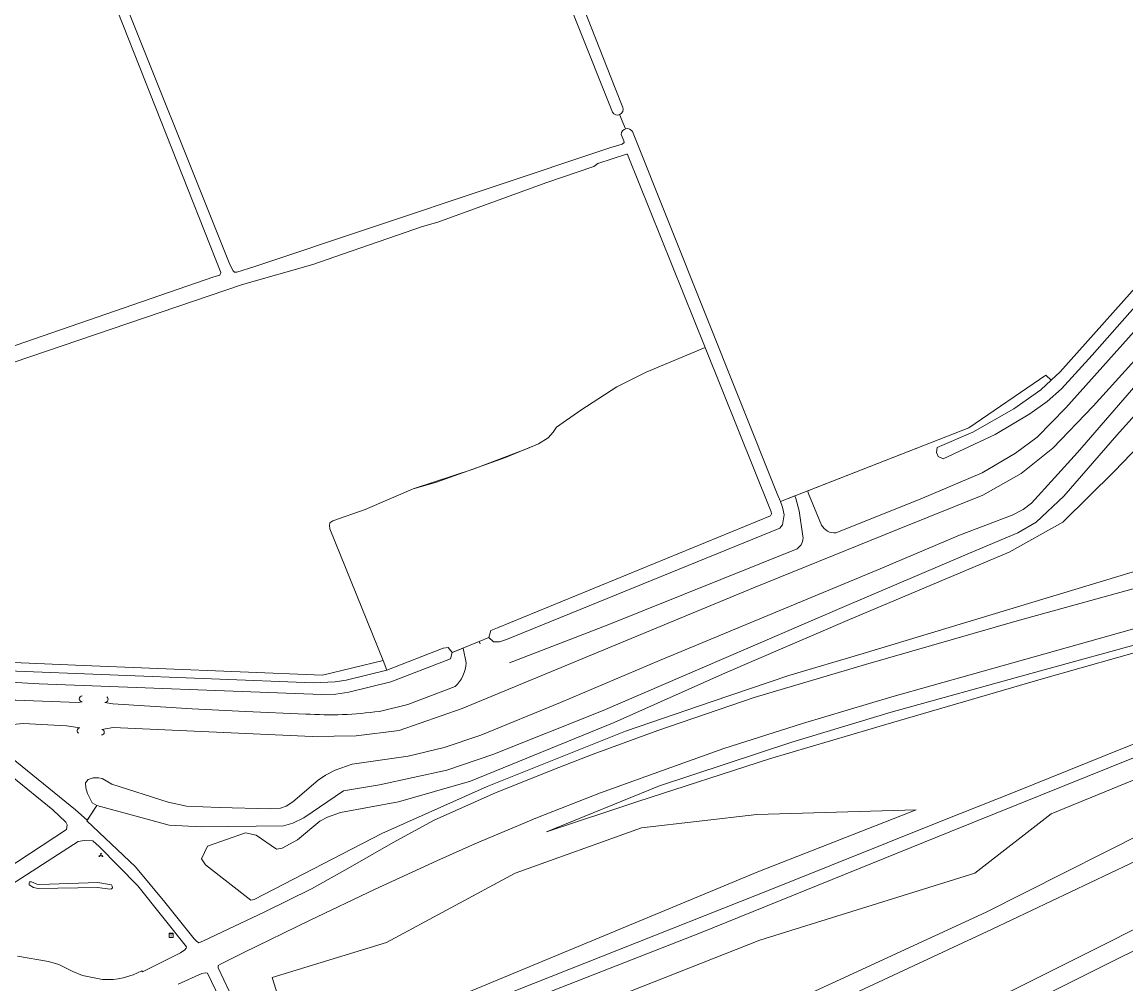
# Model space of a CAD drawing. Header units: metres. Extents: x 209813 to 223847, y 571801 to 587119.
# Tile 75 of 256: x 214038 to 214250, y 574582 to 574766. Entities that reach past the tile are written whole.
import ezdxf
from ezdxf.enums import TextEntityAlignment as Align

# ---------------------------------------------------------------- set-up
doc = ezdxf.new("R2010")
doc.units = ezdxf.units.M
for name, color, linetype, lineweight in [('B-RO-GR-GRAS-GV', 8, 'Continuous', 0), ('B-RO-GR-GROENVOORZIENING-GV', 8, 'Continuous', 0), ('B-RO-GW-TALUD_KRUIN-G', 8, 'Continuous', 0), ('B-RO-KL-DATA_CAI-S', 8, 'Continuous', 0), ('B-RO-OG-WATER_GREPPEL-GV', 8, 'Continuous', 0), ('B-RO-OG-WEG-GV', 8, 'Continuous', 0), ('B-RO-VH-ONVERHARD-GV', 8, 'Continuous', 0), ('B-RO-VW-BEWEGWIJZERING_DRAAGCONSTRUCTIE-S', 8, 'Continuous', 0)]:
    doc.layers.add(name, color=color, linetype=linetype, lineweight=lineweight)
doc.styles.add('NLCS-ISO', font='txt')

# ---------------------------------------------------------------- blocks, each defined once
blk = doc.blocks.new('SIE-WEG_VERKEERSBORD_WEGWIJZER-SO')
at = {"linetype": 'ByBlock', "lineweight": 18}
h = blk.add_hatch(color=0, dxfattribs=at)
h.dxf.hatch_style = 1
h.paths.add_polyline_path([(0.5, 1), (0, 2), (-0.5, 1)])
h = blk.add_hatch(color=0, dxfattribs=at)
h.dxf.hatch_style = 1
h.paths.add_polyline_path([(-1.4, -0.2), (-2, -1.2), (-0.9, -1.1)])
h = blk.add_hatch(color=0, dxfattribs=at)
h.dxf.hatch_style = 1
h.paths.add_polyline_path([(1.4, -0.2), (2, -1.2), (0.9, -1.1)])
at = {"color": 0, "linetype": 'ByBlock', "lineweight": 18}
for points in [[(-1.1, -0.7), (0, 0)], [(0, 1), (0, 0)], [(1.1, -0.7), (0, 0)]]:
    blk.add_lwpolyline(points, dxfattribs=at)
for points in [[(0.5, 1), (0, 2), (-0.5, 1)], [(-1.4, -0.2), (-2, -1.2), (-0.9, -1.1)], [(1.4, -0.2), (2, -1.2), (0.9, -1.1)]]:
    blk.add_lwpolyline(points, close=True, dxfattribs=at)
blk = doc.blocks.new('SKL-DATA_SIGNAAL_CAIKAST-SO')
at = {"color": 0, "linetype": 'ByBlock', "lineweight": 18}
for points in [[(-2, 2), (2, 2), (2, 1.68), (-2, 1.68)], [(-2, 1.52), (2, 1.52), (2, -2), (-2, -2)]]:
    blk.add_lwpolyline(points, close=True, dxfattribs=at)
at = {"color": 0, "linetype": 'ByBlock', "lineweight": 18, "style": 'NLCS-ISO'}
blk.add_text('cai', height=1.5, dxfattribs=at).set_placement((0, 0), align=Align.MIDDLE_CENTER)

msp = doc.modelspace()

# ---------------------------------------------------------------- linework, layer by layer
at = {"layer": 'B-RO-GR-GRAS-GV', "flags": 128}
for points in [[(214154.928, 574745.444), (214182.711, 574675.928), (214183.302, 574674.419), (214219.49, 574688.59), (214234.24, 574698.7), (214235.273, 574697.723), (214236.998, 574699.312), (214260.933, 574726.106), (214266.66, 574732.931), (214267.538, 574733.529), (214275.227, 574742.555), (214276.099, 574743.533), (214265.15, 574767.598), (214251.589, 574799.712), (214237.74, 574831.189), (214221.522, 574868.354), (214213.661, 574886.525), (214163.737, 575002.278), (214145.695, 575044.038)], [(214151.079, 574749.129), (214123.218, 574819.042), (214106.276, 574862.241)], [(214108.582, 574863.27), (214151.605, 574753.759), (214153.078, 574750.074)], [(214032.403, 574829.971), (214034.164, 574825.644), (214035.804, 574826.12), (214036.429, 574824.271), (214036.597, 574823.377), (214036.25, 574822.553), (214038.418, 574818.402), (214039.142, 574818.402), (214039.582, 574818.119), (214040.184, 574816.861), (214054.811, 574777.027), (214077.673, 574719.917), (214078.292, 574718.72), (214078.588, 574718.473), (214078.979, 574718.473), (214082.294, 574719.452), (214150.75, 574742.375), (214152.943, 574743.031), (214153.329, 574743.344), (214153.267, 574743.638), (214152.772, 574744.88)], [(213974.434, 574682.918), (214074.621, 574717.529), (214075.724, 574717.86), (214075.915, 574718.384), (214050.867, 574781.879), (214038.309, 574815.636), (214037.8, 574816.876), (214037.748, 574817.526), (214038.01, 574817.962), (214038.418, 574818.402)], [(214153.616, 574745.958), (214152.445, 574748.677)], [(214022.73, 574644.13), (214048.081, 574643.064), (214095.442, 574641.106), (214107.082, 574643.919), (214096.844, 574669.218), (214096.765, 574669.853), (214096.884, 574670.369), (214097.4, 574670.726), (214103.646, 574672.935), (214112.846, 574676.893), (214124.348, 574680.613), (214134.772, 574684.634), (214136.889, 574685.534), (214138.741, 574686.645), (214139.694, 574687.756), (214140.365, 574688.716), (214145.038, 574691.937), (214151.917, 574696.435), (214157.527, 574699.239), (214168.855, 574703.972), (214154.125, 574740.689), (214153.951, 574741.064), (214153.788, 574741.109), (214148.308, 574739.271), (214147.521, 574738.737), (214138.274, 574735.602), (214130.773, 574732.864), (214117.596, 574728.022), (214114.66, 574727.188), (214097.792, 574721.394), (214093.586, 574719.925), (214080.075, 574716.084), (213989.035, 574685.147)], [(214274.848, 574653.559), (214255.087, 574647.936), (214231.338, 574641.458), (214204.574, 574634.014), (214185.515, 574628.279), (214160.086, 574619.85), (214138.405, 574611.073), (214155.983, 574616.891), (214181.22, 574625.071), (214204.653, 574631.96), (214233.784, 574640.486), (214255.471, 574646.638), (214275.381, 574652.316)]]:
    msp.add_lwpolyline(points, dxfattribs=at)
at = {"layer": 'B-RO-GR-GRAS-GV'}
for centre, radius, start, end in [((214152.028, 574749.707), 1.111, 211.33734, 18.15214), ((214153.934, 574744.84), 1.163, 31.31801, 177.61692)]:
    msp.add_arc(centre, radius, start, end, dxfattribs=at)
at = {"layer": 'B-RO-GR-GROENVOORZIENING-GV', "flags": 128}
for points in [[(214256.361, 574696.617), (214247.856, 574687.165), (214237.673, 574675.438), (214232.419, 574670.455), (214228.896, 574668.432), (214219.585, 574664.495), (214195.172, 574654.104), (214149.281, 574634.36), (214128.112, 574625.878), (214119.33, 574622.91), (214106.369, 574620.061), (214099.457, 574618.908), (214091.866, 574613.71), (214089.769, 574612.722), (214087.975, 574612.213), (214072.254, 574612.037), (214065.992, 574612.341), (214052.166, 574616.081), (214050.242, 574613.191), (214059.567, 574604.311), (214065.196, 574597.549), (214070.841, 574590.545), (214071.283, 574590.069), (214071.693, 574589.756), (214072.628, 574590.122), (214084.367, 574595.704), (214093.333, 574600.131), (214100.33, 574604.011), (214108.979, 574609.014), (214116.886, 574613.287), (214128.753, 574618.586), (214140.819, 574623.418), (214147.352, 574625.932), (214159.783, 574630.489), (214178.249, 574636.831), (214199.634, 574643.186), (214228.774, 574651.516), (214255.174, 574658.845)], [(214259.082, 574663.385), (214199.222, 574645.301), (214184.949, 574641.063), (214170.208, 574636.032), (214153.614, 574630.396), (214127.054, 574619.745), (214106.826, 574610.748), (214082.345, 574598.092), (214081.669, 574597.923), (214073.003, 574604.699), (214072.25, 574605.891), (214073.404, 574608.286), (214080.688, 574610.837), (214082.738, 574610.437), (214086.632, 574607.746), (214087.69, 574607.894), (214090.653, 574609.511), (214094.947, 574613.105), (214096.382, 574613.864), (214098.91, 574614.745), (214110.019, 574616.795), (214123.858, 574620.767), (214151.445, 574632.004), (214172.784, 574641.558), (214196.131, 574651.574), (214227.201, 574664.742), (214237.527, 574670.447), (214247.429, 574680.266), (214252.176, 574685.18)], [(214258.61, 574652.142), (214227.893, 574643.483), (214204.725, 574636.928), (214187.544, 574631.827), (214172.472, 574627.048), (214162.297, 574623.425), (214148.786, 574618.548), (214136.682, 574613.796), (214124.688, 574608.771), (214117.381, 574605.511), (214105.581, 574600.049), (214092.932, 574594.046), (214080.341, 574587.923), (214075.873, 574585.676), (214075.411, 574585.393), (214075.416, 574584.968), (214077.63, 574580.37)], [(214116.221, 574574.112), (214182.119, 574600.21), (214214.485, 574613.226), (214228.06, 574618.628), (214249.28, 574627.186), (214276.436, 574637.879)], [(214281.698, 574637.604), (214215.828, 574611.081), (214167.997, 574591.681), (214122.071, 574573.712)], [(214260.595, 574614.697), (214222.769, 574595.661), (214163.681, 574568.39), (214110.971, 574544.934), (214099.718, 574542.395), (214102.493, 574559.918), (214179.367, 574590.292), (214220.619, 574603.099), (214235.246, 574614.49), (214283.181, 574634.151)], [(214149.136, 574542.314), (214228.811, 574581.133), (214268.031, 574600.782), (214292.255, 574613.015), (214288.18, 574622.507)], [(214265.437, 574612.085), (214223.935, 574592.398), (214154.944, 574560.227), (214114.589, 574541.658), (214105.748, 574537.112), (214102.241, 574534.214), (214100.672, 574531.539), (214099.863, 574527.633), (214101.117, 574522.208), (214101.365, 574520.487), (214102.309, 574518.51), (214111.201, 574522.807)], [(214149.136, 574542.314), (214117.972, 574527.56), (214112.035, 574523.518), (214111.201, 574522.807), (214112.23, 574523.343), (214112.529, 574522.777), (214111.938, 574522.515), (214112.089, 574522.191), (214111.008, 574521.615), (214111.773, 574520.312), (214153.347, 574540.442), (214190.346, 574558.39), (214224.39, 574574.935), (214258.059, 574591.679), (214293.721, 574609.602), (214292.255, 574613.015)]]:
    msp.add_lwpolyline(points, dxfattribs=at)
msp.add_lwpolyline([(214107.737, 574589.812), (214132.4, 574603.089), (214156.684, 574611.829), (214178.803, 574614.385), (214209.357, 574615.24), (214179.012, 574603.4), (214152.025, 574592.152), (214095.507, 574568.712), (214089.468, 574571.288), (214085.819, 574583.104)], close=True, dxfattribs=at)
at = {"layer": 'B-RO-GW-TALUD_KRUIN-G', "flags": 128}
for points in [[(214274.848, 574653.559), (214255.087, 574647.936), (214231.338, 574641.458), (214204.574, 574634.014), (214185.515, 574628.279), (214160.086, 574619.85), (214138.405, 574611.073)], [(214111.201, 574522.807), (214112.035, 574523.518), (214117.972, 574527.56), (214149.136, 574542.314), (214228.811, 574581.133), (214268.031, 574600.782), (214292.255, 574613.015)]]:
    msp.add_lwpolyline(points, dxfattribs=at)
at = {"layer": 'B-RO-OG-WATER_GREPPEL-GV', "flags": 128}
msp.add_lwpolyline([(214039.128, 574601.221), (214039.18, 574600.86), (214039.991, 574600.358), (214040.889, 574600.185), (214052.252, 574600.392), (214054.704, 574600.047), (214054.945, 574600.116), (214055.153, 574600.323), (214055.084, 574600.634), (214054.945, 574600.876), (214052.355, 574601.359), (214041.2, 574600.945), (214040.648, 574601.014), (214039.577, 574601.462), (214039.232, 574601.462)], close=True, dxfattribs=at)
at = {"layer": 'B-RO-OG-WEG-GV', "flags": 128}
for points in [[(214308.611, 574765.506), (214285.683, 574740.128), (214263.52, 574715.059), (214243.304, 574692.761), (214235.607, 574684.664), (214229.523, 574679.834), (214222.152, 574675.644), (214205.753, 574669.058), (214178.154, 574657.85), (214122.216, 574634.694), (214110.159, 574630.503), (214101.91, 574629.455), (214093.466, 574629.348), (214055.267, 574631.041), (214053.118, 574630.704)], [(214193.979, 574668.44), (214210.139, 574674.857), (214222.004, 574679.938), (214228.439, 574683.726), (214232.555, 574686.809), (214238.063, 574692.413), (214270.345, 574728.453), (214270.744, 574729.526), (214274.2, 574733.337), (214275.066, 574733.783), (214291.29, 574751.547), (214298.093, 574759.453), (214298.358, 574760.068)], [(214050.305, 574613.285), (214052.166, 574616.081), (214051.222, 574616.601), (214050.348, 574618.414), (214050.021, 574619.509), (214049.988, 574620.456), (214050.456, 574621.083), (214051.432, 574621.427), (214052.468, 574621.441), (214053.152, 574621.293), (214055.038, 574620.205), (214065.849, 574616.719), (214069.333, 574615.996), (214075.617, 574615.692), (214085.52, 574615.473), (214087.387, 574615.611), (214088.495, 574615.988), (214089.769, 574616.787), (214094.638, 574620.98), (214096.035, 574621.921), (214097.875, 574622.908), (214101.17, 574624.006), (214111.893, 574625.585), (214118.784, 574627.202), (214125.838, 574629.603), (214141.088, 574635.89), (214160.11, 574643.908), (214202.451, 574661.49), (214217.699, 574667.971), (214227.759, 574671.839), (214229.876, 574672.877), (214231.492, 574674.13), (214240.303, 574683.814), (214288.345, 574739.291)], [(214269.088, 574731.948), (214243.155, 574702.495), (214237.22, 574696.03), (214234.489, 574693.659), (214231.186, 574691.276), (214224.534, 574687.288), (214214.572, 574682.656), (214213.59, 574683.084), (214213.285, 574683.869), (214213.418, 574684.776), (214220.237, 574687.72), (214228.102, 574692.216), (214233.293, 574695.899), (214235.273, 574697.723), (214234.24, 574698.7), (214219.49, 574688.59), (214188.552, 574676.474), (214188.669, 574676.098), (214191.228, 574669.929)], [(214187.642, 574667.795), (214186.882, 574672.669), (214186.3, 574675.043), (214186.109, 574675.518), (214183.302, 574674.419)], [(214183.302, 574674.419), (214183.724, 574673.342), (214184.016, 574671.882), (214183.708, 574669.989), (214183.211, 574669.343), (214130.738, 574647.975), (214129.416, 574647.486), (214128.255, 574647.486), (214127.376, 574648.366), (214125.529, 574647.605), (214125.703, 574647.099)], [(214131.305, 574643.458), (214150.066, 574650.696), (214186.525, 574665.379)], [(214123.014, 574643.487), (214122.409, 574646.318), (214120.348, 574645.469), (214120.005, 574644.231), (214108.556, 574639.824), (214100.495, 574637.865), (214098.025, 574637.475), (214095.28, 574637.397), (214041.107, 574639.47), (214033.28, 574639.904)], [(214026.476, 574642.56), (214035.151, 574641.95), (214093.682, 574639.626), (214097.886, 574639.837), (214100.003, 574640.132), (214107.767, 574642.044), (214107.082, 574643.919), (214095.442, 574641.106), (214048.081, 574643.064), (214022.73, 574644.13), (214024.558, 574642.695)], [(214027.635, 574640.279), (214032.676, 574636.322), (214036.573, 574636.298), (214048.559, 574635.859), (214049.341, 574636.003)], [(214106.356, 574634.17), (214111.799, 574635.482), (214120.885, 574638.924)], [(214053.703, 574635.874), (214055.229, 574635.625), (214070.418, 574634.65), (214080.678, 574634.116), (214092.22, 574633.657)], [(214048.863, 574630.99), (214046.31, 574631.388), (214038.026, 574631.83), (214033.915, 574631.445), (214031.559, 574630.97), (214029.734, 574630.251), (214036.82, 574624.43), (214048.07, 574615.25), (214050.305, 574613.285)], [(214036.895, 574587.193), (214042.862, 574586.173), (214044.828, 574585.584), (214047.522, 574584.234), (214049.367, 574583.495), (214053.257, 574582.744), (214055.248, 574582.726), (214056.244, 574582.828), (214057.22, 574583.021), (214059.115, 574583.624), (214060.784, 574584.395), (214060.885, 574584.194), (214068.172, 574587.852), (214069.03, 574588.374), (214069.308, 574588.744), (214069.327, 574588.963), (214059.99, 574600.69), (214052.57, 574608.26), (214051.397, 574609.348), (214049.682, 574609.388), (214048.576, 574609.202), (214035.783, 574600.952)], [(214075.74, 574579.02), (214073.403, 574583.905), (214072.981, 574583.989), (214072.318, 574583.842), (214067.751, 574581.819)]]:
    msp.add_lwpolyline(points, dxfattribs=at)
at = {"layer": 'B-RO-OG-WEG-GV'}
for points in [[(214191.228, 574669.929, 0.3128215), (214193.979, 574668.44)], [(214186.525, 574665.379, 0.295172), (214187.642, 574667.795)], [(214120.885, 574638.924, 0.1918222), (214123.014, 574643.487)], [(214049.341, 574636.003, -0.9740293), (214049.328, 574637.158)], [(214054.036, 574636.968, -0.7139636), (214053.703, 574635.874)], [(214092.22, 574633.657, 0.0502925), (214106.356, 574634.17)], [(214048.706, 574629.963, -0.7857304), (214048.863, 574630.99)], [(214053.118, 574630.704, -0.9505783), (214053.037, 574629.655)]]:
    msp.add_lwpolyline(points, format="xyb", dxfattribs=at)
at = {"layer": 'B-RO-OG-WEG-GV', "flags": 128}
msp.add_lwpolyline([(214027.016, 574628.705), (214017.678, 574618.649), (214017.307, 574618.163), (214016.98, 574617.647), (214016.699, 574617.104), (214016.468, 574616.538), (214016.287, 574615.954), (214016.158, 574615.356), (214016.082, 574614.75), (214016.06, 574614.139), (214016.478, 574609.488), (214017.377, 574606.89), (214022.812, 574597.615), (214022.997, 574597.745), (214023.606, 574596.785), (214024.532, 574597.363), (214024.688, 574597.194), (214034.774, 574603.885), (214046.317, 574611.474), (214046.461, 574612.379), (214046.207, 574612.882), (214043.719, 574615.259), (214035.86, 574621.645)], close=True, dxfattribs=at)
at = {"layer": 'B-RO-VH-ONVERHARD-GV', "flags": 128}
msp.add_lwpolyline([(214125.529, 574647.605), (214127.376, 574648.366), (214127.722, 574649.667), (214129.028, 574650.219), (214181.412, 574671.721), (214181.537, 574671.928), (214181.572, 574672.101), (214181.511, 574672.426), (214168.855, 574703.972), (214157.527, 574699.239), (214151.917, 574696.435), (214145.038, 574691.937), (214140.365, 574688.716), (214139.694, 574687.756), (214138.741, 574686.645), (214136.889, 574685.534), (214130.539, 574682.888), (214117.098, 574678.073), (214112.846, 574676.893), (214103.646, 574672.935), (214097.4, 574670.726), (214096.884, 574670.369), (214096.765, 574669.853), (214096.844, 574669.218), (214107.082, 574643.919), (214107.767, 574642.044), (214118.597, 574646.309), (214119.555, 574646.422), (214120.348, 574645.469)], close=True, dxfattribs=at)

# ---------------------------------------------------------------- block references
at = {"layer": 'B-RO-KL-DATA_CAI-S', "xscale": 0.2, "yscale": 0.2, "zscale": 0.2}
msp.add_blockref('SKL-DATA_SIGNAAL_CAIKAST-SO', (214066.404, 574591.173), dxfattribs=at)
at = {"layer": 'B-RO-VW-BEWEGWIJZERING_DRAAGCONSTRUCTIE-S', "xscale": 0.2, "yscale": 0.2, "zscale": 0.2}
msp.add_blockref('SIE-WEG_VERKEERSBORD_WEGWIJZER-SO', (214052.919, 574606.554), dxfattribs=at)
msp.add_blockref('SIE-WEG_VERKEERSBORD_WEGWIJZER-SO', (214052.919, 574606.554), dxfattribs=at)

doc.saveas('drawing.dxf')
